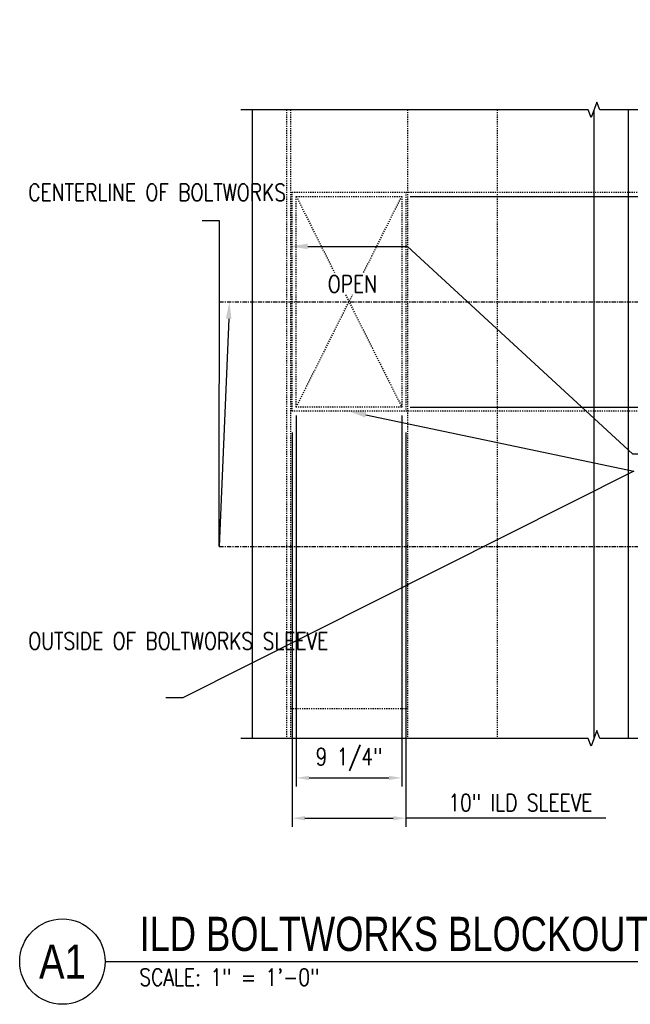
# Model space of a CAD drawing. Header units: inches. Extents: x 153 to 2573, y -502 to -24.
# Tile 3 of 23: x 467 to 520, y -307 to -220. Entities that reach past the tile are written whole.
import ezdxf
from ezdxf import colors
from ezdxf.entities.mleader import LeaderData, LeaderLine
from ezdxf.enums import TextEntityAlignment as Align
from ezdxf.math import Vec2, Vec3

# ---------------------------------------------------------------- set-up
doc = ezdxf.new("R2010")
doc.units = ezdxf.units.IN
doc.header["$LTSCALE"] = 0.5
doc.header["$MEASUREMENT"] = 0
doc.linetypes.add('CENTER2', pattern=[1.125, 0.75, -0.125, 0.125, -0.125])
doc.linetypes.add('HIDDEN2', pattern=[0.1875, 0.125, -0.0625])
doc.layers.get('DEFPOINTS').update_dxf_attribs({"color": 140})
for name, color, linetype in [('S-ANNO-DIMS', 1, 'Continuous'), ('S-ANNO-SYMB', 2, 'Continuous'), ('S-ANNO-TEXT', 2, 'Continuous'), ('S-DETL-CNTR', 1, 'CENTER2'), ('S-DETL-HIDD', 1, 'HIDDEN2'), ('S-DETL-MEDM', 3, 'Continuous')]:
    doc.layers.add(name, color=color, linetype=linetype)
doc.styles.add('Annotative', font='romans.shx', dxfattribs={"width": 0.8, "height": 0.125})
doc.styles.add('RomanS', font='romans.shx', dxfattribs={"width": 0.8, "height": 0.09375})
doc.styles.add('Title', font='swiss.ttf')
doc.styles.add('TITLES', font='swiss.ttf', dxfattribs={"width": 0.8, "height": 0.25})
doc.dimstyles.get("Standard").update_dxf_attribs({"dimtxt": 0.125, "dimasz": 0.09375, "dimexe": 0.0625, "dimexo": 0.0625, "dimgap": 0.039062, "dimtad": 1, "dimdec": 4, "dimzin": 3, "dimdsep": 46, "dimlunit": 4, "dimtxsty": 'Annotative', "dimcen": 0.09, "dimclrd": 256, "dimclre": 256, "dimclrt": 2, "dimadec": 0, "dimazin": 0, "dimtfac": 1, "dimtdec": 4, "dimtofl": 0, "dimtmove": 1, "dimatfit": 3, "dimfxl": 1, "dimfrac": 2, "dimtolj": 1, "dimtzin": 0, "dimlwd": 25, "dimlwe": 25, "dimarcsym": 0})

# ---------------------------------------------------------------- blocks, each defined once
blk = doc.blocks.new('*D33')
at = {"layer": 'DEFPOINTS', "color": 0, "transparency": 16777216}
for p in [(500.28, -235.716), (501.155, -254.216), (556.957, -254.216)]:
    blk.add_point(p, dxfattribs=at)
at = {"layer": 'S-ANNO-DIMS', "lineweight": 25, "transparency": 16777216}
for p, q in [((501.03, -235.716), (557.707, -235.716)), ((556.957, -236.841), (556.957, -253.091)), ((501.905, -254.216), (557.707, -254.216))]:
    blk.add_line(p, q, dxfattribs=at)
at = {"layer": 'S-ANNO-DIMS', "transparency": 16777216}
for points in [[(556.77, -236.841), (557.145, -236.841), (556.957, -235.716)], [(556.77, -253.091), (557.145, -253.091), (556.957, -254.216)]]:
    blk.add_solid(points, dxfattribs=at)
at = {"layer": 'S-ANNO-DIMS', "color": 2, "transparency": 16777216, "insert": (555.346, -244.966), "char_height": 1.5, "attachment_point": 5, "rotation": 90, "style": 'Annotative'}
blk.add_mtext('\\A1;1\'-6 1/2"', dxfattribs=at)
blk = doc.blocks.new('*D25')
at = {"layer": 'DEFPOINTS', "color": 0, "transparency": 16777216}
for p in [(500.28, -235.716), (547.155, -244.966), (550.73, -244.966)]:
    blk.add_point(p, dxfattribs=at)
at = {"layer": 'S-ANNO-DIMS', "lineweight": 25, "transparency": 16777216}
for p, q in [((501.03, -235.716), (551.48, -235.716)), ((550.73, -236.841), (550.73, -243.841)), ((547.905, -244.966), (551.48, -244.966))]:
    blk.add_line(p, q, dxfattribs=at)
at = {"layer": 'S-ANNO-DIMS', "transparency": 16777216}
for points in [[(550.542, -236.841), (550.917, -236.841), (550.73, -235.716)], [(550.542, -243.841), (550.917, -243.841), (550.73, -244.966)]]:
    blk.add_solid(points, dxfattribs=at)
at = {"layer": 'S-ANNO-DIMS', "color": 2, "transparency": 16777216, "insert": (549.118, -240.341), "char_height": 1.5, "attachment_point": 5, "rotation": 90, "style": 'Annotative'}
blk.add_mtext('\\A1;9 1/4"', dxfattribs=at)
blk = doc.blocks.new('*D26')
at = {"layer": 'DEFPOINTS', "color": 0, "transparency": 16777216}
for p in [(547.155, -244.966), (550.73, -244.966), (500.28, -254.216)]:
    blk.add_point(p, dxfattribs=at)
at = {"layer": 'S-ANNO-DIMS', "lineweight": 25, "transparency": 16777216}
for p, q in [((547.905, -244.966), (551.48, -244.966)), ((550.73, -253.091), (550.73, -246.091)), ((501.03, -254.216), (551.48, -254.216))]:
    blk.add_line(p, q, dxfattribs=at)
at = {"layer": 'S-ANNO-DIMS', "transparency": 16777216}
for points in [[(550.542, -246.091), (550.917, -246.091), (550.73, -244.966)], [(550.542, -253.091), (550.917, -253.091), (550.73, -254.216)]]:
    blk.add_solid(points, dxfattribs=at)
at = {"layer": 'S-ANNO-DIMS', "color": 2, "transparency": 16777216, "insert": (549.118, -249.591), "char_height": 1.5, "attachment_point": 5, "rotation": 90, "style": 'Annotative'}
blk.add_mtext('\\A1;9 1/4"', dxfattribs=at)
blk = doc.blocks.new('*D28')
at = {"layer": 'DEFPOINTS', "color": 0, "transparency": 16777216}
for p in [(490.655, -255.716), (500.655, -255.716), (500.655, -290.343)]:
    blk.add_point(p, dxfattribs=at)
at = {"layer": 'S-ANNO-DIMS', "lineweight": 25, "transparency": 16777216}
for p, q in [((490.655, -256.466), (490.655, -291.093)), ((500.655, -256.466), (500.655, -291.093)), ((491.78, -290.343), (499.53, -290.343)), ((518.193, -290.343), (500.655, -290.343))]:
    blk.add_line(p, q, dxfattribs=at)
at = {"layer": 'S-ANNO-DIMS', "transparency": 16777216}
for points in [[(491.78, -290.156), (491.78, -290.531), (490.655, -290.343)], [(499.53, -290.156), (499.53, -290.531), (500.655, -290.343)]]:
    blk.add_solid(points, dxfattribs=at)
at = {"layer": 'S-ANNO-DIMS', "color": 2, "transparency": 16777216, "insert": (510.695, -288.981), "char_height": 1.5, "attachment_point": 5, "style": 'Annotative'}
blk.add_mtext('\\A1;10" ILD SLEEVE', dxfattribs=at)
blk = doc.blocks.new('*U53')
for q in [(4.6778, 0), (8.3749, 0)]:
    blk.add_line((0, 0), q)
blk.add_circle((-0.3126, 0), 0.3126)
at = {"style": 'Title'}
for tag, p, height in [('TITLE', (0.25, 0.0781), 0.25), ('SCALE', (0.25, -0.1768), 0.0984)]:
    blk.add_attdef(tag, p, '', height=height, dxfattribs=at)
blk.add_attdef('NUMBER', text='', height=0.25, dxfattribs=at).set_placement((-0.3126, 0), align=Align.MIDDLE_CENTER)
blk = doc.blocks.new('*D34')
at = {"layer": 'DEFPOINTS', "color": 0, "transparency": 16777216}
for p in [(491.03, -254.216), (500.28, -254.216), (500.28, -286.799)]:
    blk.add_point(p, dxfattribs=at)
at = {"layer": 'S-ANNO-DIMS', "lineweight": 25, "transparency": 16777216}
for p, q in [((491.03, -254.966), (491.03, -287.549)), ((500.28, -254.966), (500.28, -287.549)), ((492.155, -286.799), (499.155, -286.799))]:
    blk.add_line(p, q, dxfattribs=at)
at = {"layer": 'S-ANNO-DIMS', "transparency": 16777216}
for points in [[(492.155, -286.612), (492.155, -286.987), (491.03, -286.799)], [(499.155, -286.612), (499.155, -286.987), (500.28, -286.799)]]:
    blk.add_solid(points, dxfattribs=at)
at = {"layer": 'S-ANNO-DIMS', "color": 2, "transparency": 16777216, "insert": (495.655, -285.188), "char_height": 1.5, "attachment_point": 5, "style": 'Annotative'}
blk.add_mtext('\\A1;9 1/4"', dxfattribs=at)

msp = doc.modelspace()

# ---------------------------------------------------------------- linework, layer by layer
at = {"layer": 'S-ANNO-SYMB'}
for points in [[(550.38656, -228.10572), (517.65502, -228.10572), (517.40502, -227.41884), (516.90501, -228.79259), (516.65501, -228.10572), (486.15481, -228.10572)], [(550.38656, -283.32643), (517.65502, -283.32643), (517.40502, -282.63956), (516.90501, -284.0133), (516.65501, -283.32643), (486.15481, -283.32643)]]:
    msp.add_lwpolyline(points, dxfattribs=at)
at = {"layer": 'S-DETL-CNTR'}
for p, q in [((484.27155, -244.966), (553.8371, -244.966)), ((484.27155, -266.46614), (553.8371, -266.46614))]:
    msp.add_line(p, q, dxfattribs=at)
at = {"layer": 'S-DETL-HIDD'}
for p, q in [((490.15484, -228.10572), (490.15484, -283.32643)), ((490.52984, -228.10572), (490.52984, -283.32643)), ((500.77991, -228.10572), (500.77991, -283.32643)), ((508.65491, -228.10572), (508.65491, -283.32643)), ((490.65484, -235.34093), (541.34272, -235.34093)), ((491.02984, -235.71594), (500.2799, -235.71594)), ((491.02984, -254.21607), (491.02984, -235.71594)), ((491.02984, -235.71594), (494.37635, -242.40896)), ((496.93339, -242.40896), (500.2799, -235.71594)), ((500.2799, -235.71594), (500.2799, -254.21607)), ((491.02984, -254.21607), (495.96264, -244.35047)), ((495.34711, -244.35047), (500.2799, -254.21607)), ((500.2799, -254.21607), (491.02984, -254.21607)), ((490.52984, -280.71624), (500.77991, -280.71624))]:
    msp.add_line(p, q, dxfattribs=at)
for points in [[(541.34272, -254.59107), (490.65484, -254.59107), (490.65484, -235.34093)], [(500.65491, -235.34093), (500.65491, -254.59107)]]:
    msp.add_lwpolyline(points, dxfattribs=at)
at = {"layer": 'S-DETL-MEDM'}
for p, q in [((487.15481, -228.10572), (487.15481, -283.32643)), ((517.15502, -228.10572), (517.15502, -283.32643)), ((520.15504, -228.10572), (520.15504, -283.32643))]:
    msp.add_line(p, q, dxfattribs=at)

# ---------------------------------------------------------------- block references
at = {"layer": 'S-ANNO-SYMB'}
ref = msp.add_blockref('*U53', (474.25201, -302.94357), dxfattribs=dict(at, xscale=12, yscale=12, zscale=12))
ref.add_attrib('SCALE', 'SCALE: 1" = 1\'-0"', (477.25201, -305.06485), dxfattribs={"layer": '0', "height": 1.5, "style": 'Annotative', "width": 0.800781})
ref.add_attrib('TITLE', 'ILD BOLTWORKS BLOCKOUT', (477.25201, -302.00607), dxfattribs={"layer": '0', "height": 3, "style": 'TITLES', "width": 0.800781})
ref.add_attrib('NUMBER', 'A1', dxfattribs={"layer": '0', "height": 3, "style": 'TITLES', "width": 0.800781}).set_placement((470.50139, -302.94357), align=Align.MIDDLE_CENTER)

# ---------------------------------------------------------------- texts
at = {"layer": 'S-ANNO-DIMS', "insert": (493.79223, -242.65533), "char_height": 1.5, "width": 5.1859543, "attachment_point": 1, "style": 'RomanS'}
msp.add_mtext('OPEN', dxfattribs=at)

# ---------------------------------------------------------------- dimensions: what is measured, and where the dimension line sits
at = {"layer": 'S-ANNO-DIMS'}
for base, p1, p2, override, picture, middle in [((556.95723, -254.21607), (500.2799, -235.71594), (501.15491, -254.21607), {"dimdec": 4, "dimpost": '\\X'}, '*D33', (555.34562, -244.966)), ((550.72961, -244.966), (500.2799, -235.71594), (547.15522, -244.966), {"dimpost": '\\X'}, '*D25', (549.11801, -240.34097)), ((550.72961, -244.966), (500.2799, -254.21607), (547.15522, -244.966), {"dimpost": '\\X'}, '*D26', (549.11801, -249.59104))]:
    dim = msp.add_linear_dim(base=base, p1=p1, p2=p2, angle=90, dimstyle='Standard', override=override, dxfattribs=at)
    dim.commit()
    dim.dimension.update_dxf_attribs({"geometry": picture, "text_midpoint": middle})
dim = msp.add_linear_dim(base=(500.2799, -286.79936), p1=(491.02984, -254.21607), p2=(500.2799, -254.21607), dimstyle='Standard', override={"dimpost": '\\X'}, dxfattribs=at)
dim.commit()
dim.dimension.update_dxf_attribs({"geometry": '*D34', "text_midpoint": (495.65487, -285.18775)})
dim = msp.add_linear_dim(base=(500.65491, -290.34308), p1=(490.65484, -255.71607), p2=(500.65491, -255.71607), text='<> ILD SLEEVE', dimstyle='Standard', override={"dimpost": '\\X'}, dxfattribs=at)
dim.commit()
dim.dimension.update_dxf_attribs({"geometry": '*D28', "text_midpoint": (510.69548, -290.04533), "dimtype": 160})

# ---------------------------------------------------------------- leaders
at = {"layer": 'S-ANNO-TEXT', "linetype": 'Continuous'}
ml = msp.add_multileader_mtext('Standard', dxfattribs=at)
ml.set_content('\\A1;EDGE OF DOOR POCKET. DISCONTINUE FOR ILD BOLTWORKS SLEEVE. OPENING TO MATCH INSIDE OF BOLTWORKS SLEEVE.', color=2, style='Annotative')
ml.set_leader_properties(color=1)
ml.build(insert=Vec2(0, 0))
ml.multileader.update_dxf_attribs({"text_right_attachment_type": 3, "dogleg_length": 0.125, "arrow_head_size": 1.5, "scale": 24})
ctx = ml.context
ctx.base_point, ctx.scale, ctx.char_height, ctx.arrow_head_size, ctx.landing_gap_size, ctx.plane_origin = Vec3(538.32652, -220.96235), 24, 1.5, 1.5, 1.5, Vec3(1084.81896, -868.14179)
ctx.right_attachment = 3
notes = []
notes.append((ctx, [(1, (1, 1, 0), (536.82652, -220.96235), (1, 0), 1.5, [(3, [(490.52984, -240.10572), (500.77991, -240.10572), (520.53004, -258.34107), (530.78011, -258.34107)], 0, [])])]))
ctx.mtext.insert, ctx.mtext.width, ctx.mtext.defined_height = Vec3(539.82652, -220.21235), 40.7776686, 1.44547
ml = msp.add_multileader_mtext('Standard', dxfattribs=at)
ml.set_content('\\A1;CENTERLINE OF BOLTWORKS ', color=2, style='Annotative')
ml.set_leader_properties(color=1)
ml.build(insert=Vec2(0, 0))
ml.multileader.update_dxf_attribs({"text_right_attachment_type": 3, "dogleg_length": 0.125, "arrow_head_size": 1.5, "scale": 24})
ctx = ml.context
ctx.base_point, ctx.scale, ctx.char_height, ctx.arrow_head_size, ctx.landing_gap_size, ctx.plane_origin = Vec3(466.00078, -235.35906), 24, 1.5, 1.5, 1.5, Vec3(1008.96146, -871.12221)
ctx.right_attachment = 3
notes.append((ctx, [(0, (1, 1, 0), (484.2722, -237.85906), (-1, 0), 1.5, [(2, [(485.15481, -244.966), (484.27155, -266.46614)], 0, [])])]))
ctx.mtext.insert, ctx.mtext.width, ctx.mtext.defined_height = Vec3(467.50078, -234.60906), 15.1567476, 1.44547
ml = msp.add_multileader_mtext('Standard', dxfattribs=at)
ml.set_content('\\A1;OUTSIDE OF BOLTWORKS SLEEVE ', color=2, style='Annotative')
ml.set_leader_properties(color=1)
ml.build(insert=Vec2(0, 0))
ml.multileader.update_dxf_attribs({"text_right_attachment_type": 3, "dogleg_length": 0.125, "arrow_head_size": 1.5, "scale": 24})
ctx = ml.context
ctx.base_point, ctx.scale, ctx.char_height, ctx.arrow_head_size, ctx.landing_gap_size, ctx.plane_origin = Vec3(466.00078, -274.77084), 24, 1.5, 1.5, 1.5, Vec3(1003.92672, -864.44068)
ctx.right_attachment = 3
notes.append((ctx, [(0, (1, 1, 0), (481.0722, -279.77084), (-1, 0), 1.5, [(2, [(495.65487, -254.59107), (520.65504, -259.84107)], 0, [])])]))
ctx.mtext.insert, ctx.mtext.width, ctx.mtext.defined_height = Vec3(467.50078, -274.02084), 15.1567476, 1.44547
for ctx, leaders in notes:
    for number, flags, end, landing, length, lines in leaders:
        leader = LeaderData()
        leader.index, (leader.has_last_leader_line, leader.has_dogleg_vector, leader.attachment_direction) = number, flags
        leader.last_leader_point, leader.dogleg_vector, leader.dogleg_length = Vec3(end), Vec3(landing), length
        for number, points, colour, breaks in lines:
            line = LeaderLine()
            line.index, line.vertices, line.color, line.breaks = number, Vec3.list(points), colors.encode_raw_color(colour), breaks
            leader.lines.append(line)
        ctx.leaders.append(leader)

doc.saveas('drawing.dxf')
